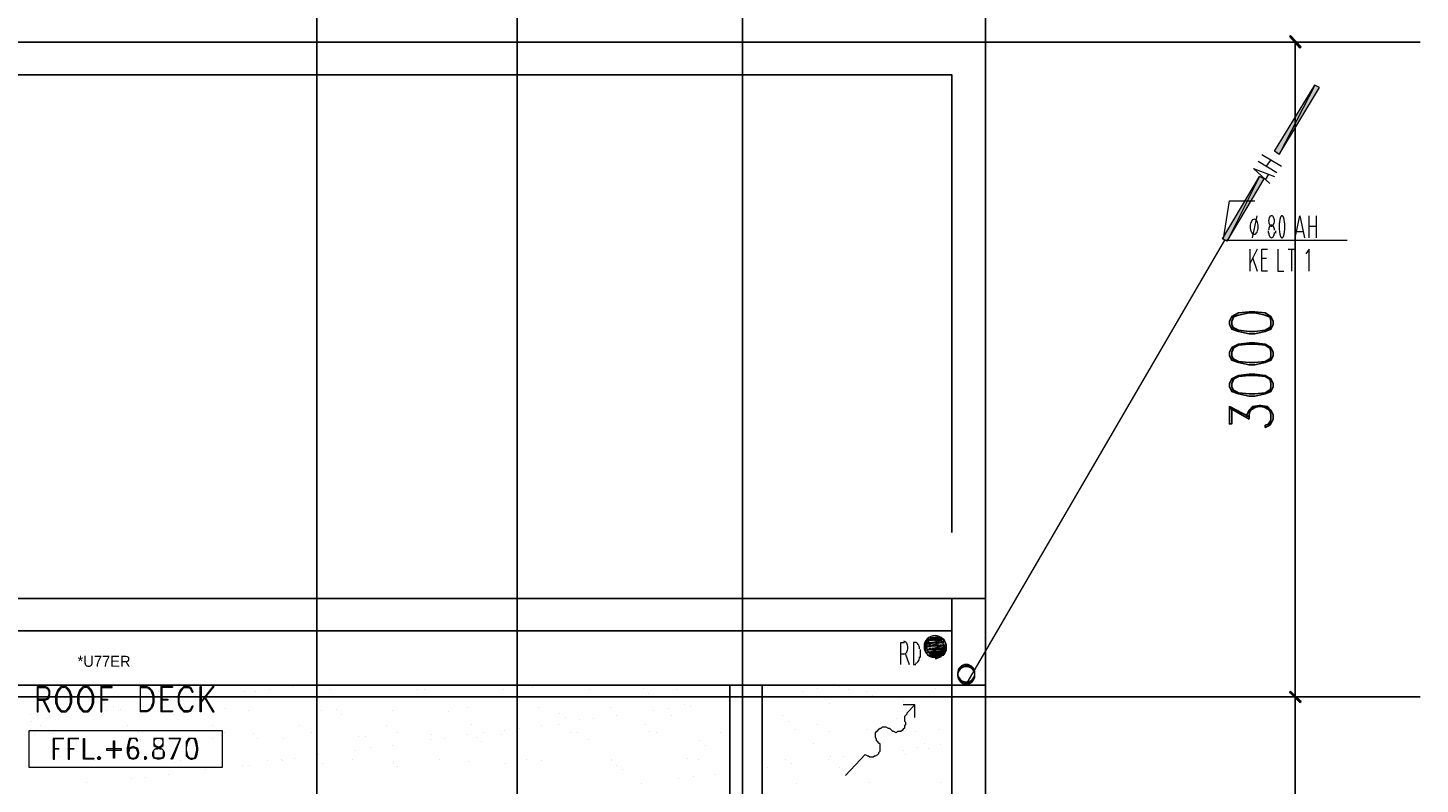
# Model space of a CAD drawing. Header units: millimetres. Extents: x 0 to 420, y 0 to 297.
# Tile 92 of 95: x 295 to 346, y 202 to 230. Entities that reach past the tile are written whole.
import ezdxf

# ---------------------------------------------------------------- set-up
doc = ezdxf.new("R2010")
doc.units = ezdxf.units.MM
for name, color, linetype in [('FILL_000000', 7, 'Continuous'), ('LINE_000000', 7, 'Continuous'), ('TEXT', 7, 'Continuous')]:
    doc.layers.add(name, color=color, linetype=linetype)
doc.layers.add('FILL_FFFFFF', color=7, linetype='Continuous', true_color=0xffffff)
doc.layers.add('LINE_FFFFFF', color=7, linetype='Continuous', true_color=0xffffff)

msp = doc.modelspace()

# ---------------------------------------------------------------- hatches: boundary and pattern name
at = {"layer": 'FILL_000000'}
h = msp.add_hatch(color=7, dxfattribs=at)
h.dxf.hatch_style = 1
h.paths.add_polyline_path([(341.842, 229.235), (341.418, 229.616), (341.461, 229.658), (341.842, 229.235)])
h = msp.add_hatch(color=7, dxfattribs=at)
h.dxf.hatch_style = 1
h.paths.add_polyline_path([(341.799, 229.193), (341.842, 229.235), (341.418, 229.616), (341.799, 229.193)])
h = msp.add_hatch(color=7, dxfattribs=at)
h.dxf.hatch_style = 1
h.paths.add_polyline_path([(342.35, 227.838), (341.037, 225.298), (340.868, 225.425), (342.35, 227.838)])
h = msp.add_hatch(color=7, dxfattribs=at)
h.dxf.hatch_style = 1
h.paths.add_polyline_path([(342.519, 227.753), (342.35, 227.838), (341.037, 225.298), (342.519, 227.753)])
h = msp.add_hatch(color=7, dxfattribs=at)
h.dxf.hatch_style = 1
h.paths.add_polyline_path([(340.318, 224.494), (339.132, 222.123), (338.963, 222.208), (340.318, 224.494)])
h = msp.add_hatch(color=7, dxfattribs=at)
h.dxf.hatch_style = 1
h.paths.add_polyline_path([(340.487, 224.409), (340.318, 224.494), (339.132, 222.123), (340.487, 224.409)])
h = msp.add_hatch(color=7, dxfattribs=at)
h.dxf.hatch_style = 1
h.paths.add_polyline_path([(341.842, 205.274), (341.418, 205.613), (341.461, 205.655), (341.842, 205.274)])
h = msp.add_hatch(color=7, dxfattribs=at)
h.dxf.hatch_style = 1
h.paths.add_polyline_path([(341.461, 205.655), (341.418, 205.613), (341.842, 205.274), (341.461, 205.655)])
h = msp.add_hatch(color=7, dxfattribs=at)
h.dxf.hatch_style = 1
h.paths.add_polyline_path([(341.799, 205.232), (341.842, 205.274), (341.418, 205.613), (341.799, 205.232)])
h = msp.add_hatch(color=7, dxfattribs=at)
h.dxf.hatch_style = 1
h.paths.add_polyline_path([(341.418, 205.613), (341.842, 205.274), (341.799, 205.232), (341.418, 205.613)])
at = {"layer": 'FILL_FFFFFF'}
h = msp.add_hatch(color=7, dxfattribs=at)
h.dxf.hatch_style = 1
h.paths.add_polyline_path([(328.803, 207.476), (328.083, 207.349), (328.761, 207.56), (328.803, 207.476)])
h = msp.add_hatch(color=7, dxfattribs=at)
h.dxf.hatch_style = 1
h.paths.add_polyline_path([(328.083, 207.349), (328.761, 207.56), (328.126, 207.476), (328.083, 207.349)])
h = msp.add_hatch(color=7, dxfattribs=at)
h.dxf.hatch_style = 1
h.paths.add_polyline_path([(328.845, 207.349), (328.083, 207.264), (328.803, 207.476), (328.845, 207.349)])
h = msp.add_hatch(color=7, dxfattribs=at)
h.dxf.hatch_style = 1
h.paths.add_polyline_path([(328.083, 207.264), (328.803, 207.476), (328.083, 207.349), (328.083, 207.264)])
h = msp.add_hatch(color=7, dxfattribs=at)
h.dxf.hatch_style = 1
h.paths.add_polyline_path([(328.761, 207.56), (328.126, 207.476), (328.676, 207.603), (328.761, 207.56)])
h = msp.add_hatch(color=7, dxfattribs=at)
h.dxf.hatch_style = 1
h.paths.add_polyline_path([(328.126, 207.476), (328.676, 207.603), (328.168, 207.56), (328.126, 207.476)])
h = msp.add_hatch(color=7, dxfattribs=at)
h.dxf.hatch_style = 1
h.paths.add_polyline_path([(328.676, 207.603), (328.168, 207.56), (328.549, 207.645), (328.676, 207.603)])
h = msp.add_hatch(color=7, dxfattribs=at)
h.dxf.hatch_style = 1
h.paths.add_polyline_path([(328.845, 207.264), (328.083, 207.137), (328.845, 207.349), (328.845, 207.264)])
h = msp.add_hatch(color=7, dxfattribs=at)
h.dxf.hatch_style = 1
h.paths.add_polyline_path([(328.083, 207.137), (328.845, 207.349), (328.083, 207.264), (328.083, 207.137)])
h = msp.add_hatch(color=7, dxfattribs=at)
h.dxf.hatch_style = 1
h.paths.add_polyline_path([(328.126, 207.052), (328.845, 207.264), (328.083, 207.137), (328.126, 207.052)])
h = msp.add_hatch(color=7, dxfattribs=at)
h.dxf.hatch_style = 1
h.paths.add_polyline_path([(328.845, 207.137), (328.126, 207.052), (328.845, 207.264), (328.845, 207.137)])
h = msp.add_hatch(color=7, dxfattribs=at)
h.dxf.hatch_style = 1
h.paths.add_polyline_path([(328.168, 206.968), (328.845, 207.137), (328.126, 207.052), (328.168, 206.968)])
h = msp.add_hatch(color=7, dxfattribs=at)
h.dxf.hatch_style = 1
h.paths.add_polyline_path([(328.803, 207.052), (328.168, 206.968), (328.845, 207.137), (328.803, 207.052)])
h = msp.add_hatch(color=7, dxfattribs=at)
h.dxf.hatch_style = 1
h.paths.add_polyline_path([(328.253, 206.925), (328.803, 207.052), (328.168, 206.968), (328.253, 206.925)])
h = msp.add_hatch(color=7, dxfattribs=at)
h.dxf.hatch_style = 1
h.paths.add_polyline_path([(328.761, 206.968), (328.253, 206.925), (328.803, 207.052), (328.761, 206.968)])
h = msp.add_hatch(color=7, dxfattribs=at)
h.dxf.hatch_style = 1
h.paths.add_polyline_path([(328.38, 206.883), (328.761, 206.968), (328.253, 206.925), (328.38, 206.883)])

# ---------------------------------------------------------------- linework, layer by layer
at = {"layer": 'LINE_000000', "lineweight": 25}
for p, q in [((330.285, 238.802), (330.285, 85.937)), ((305.816, 231.606), (305.816, 85.937)), ((313.14, 231.606), (313.14, 85.937)), ((321.395, 231.606), (321.395, 85.937)), ((346.202, 229.404), (253.196, 229.404)), ((338.286, 229.404), (342.223, 229.404)), ((341.63, 205.444), (341.63, 229.404)), ((339.217, 216.027), (339.937, 215.604)), ((340.741, 215.561), (340.614, 215.392)), ((346.202, 205.444), (253.196, 205.444)), ((296.545, 205.74), (296.545, 205.74)), ((296.841, 205.655), (296.841, 205.655)), ((299.297, 205.825), (299.297, 205.825)), ((300.016, 205.655), (300.016, 205.655)), ((301.583, 205.825), (301.583, 205.825)), ((302.175, 205.444), (302.175, 205.444)), ((303.149, 205.655), (303.149, 205.655)), ((303.572, 205.655), (303.572, 205.655)), ((304.08, 205.698), (304.08, 205.698)), ((304.546, 205.867), (304.546, 205.867)), ((304.927, 205.825), (304.927, 205.825)), ((306.324, 205.698), (306.324, 205.698)), ((309.499, 205.698), (309.499, 205.698)), ((309.753, 205.698), (309.753, 205.698)), ((312.632, 205.698), (312.632, 205.698)), ((313.69, 205.782), (313.69, 205.782)), ((315.807, 205.698), (315.807, 205.698)), ((317.754, 205.74), (317.754, 205.74)), ((317.966, 205.571), (317.966, 205.571)), ((318.982, 205.698), (318.982, 205.698)), ((322.114, 205.698), (322.114, 205.698)), ((322.241, 205.486), (322.241, 205.486)), ((323.596, 205.655), (323.596, 205.655)), ((324.146, 205.74), (324.146, 205.74)), ((324.951, 205.825), (324.951, 205.825)), ((325.289, 205.698), (325.289, 205.698)), ((325.924, 205.655), (325.924, 205.655)), ((326.136, 205.486), (326.136, 205.486)), ((328.464, 205.74), (328.464, 205.74)), ((338.032, 205.444), (342.223, 205.444)), ((338.032, 205.444), (342.223, 205.444)), ((341.63, 142.155), (341.63, 205.444)), ((298.111, 204.936), (298.111, 204.936)), ((298.365, 205.105), (298.365, 205.105)), ((298.535, 204.936), (298.535, 204.936)), ((298.619, 204.978), (298.619, 204.978)), ((299.466, 205.105), (299.466, 205.105)), ((300.821, 205.274), (300.821, 205.274)), ((301.371, 205.359), (301.371, 205.359)), ((302.472, 205.02), (302.472, 205.02)), ((303.318, 204.936), (303.318, 204.936)), ((305.985, 204.936), (305.985, 204.936)), ((306.536, 204.978), (306.536, 204.978)), ((308.568, 204.936), (308.568, 204.936)), ((311.319, 205.063), (311.319, 205.063)), ((313.944, 205.063), (313.944, 205.063)), ((316.569, 205.063), (316.569, 205.063)), ((318.135, 204.936), (318.135, 204.936)), ((318.685, 205.02), (318.685, 205.02)), ((319.278, 205.147), (319.278, 205.147)), ((319.49, 205.105), (319.49, 205.105)), ((320.887, 205.317), (320.887, 205.317)), ((324.57, 205.19), (324.57, 205.19)), ((327.279, 205.274), (327.279, 205.274)), ((295.317, 204.809), (295.317, 204.809)), ((295.36, 204.555), (295.36, 204.555)), ((295.91, 204.639), (295.91, 204.639)), ((296.714, 204.724), (296.714, 204.724)), ((297.984, 204.851), (297.984, 204.851)), ((300.567, 204.809), (300.567, 204.809)), ((306.705, 204.809), (306.705, 204.809)), ((310.642, 204.893), (310.642, 204.893)), ((311.489, 204.428), (311.489, 204.428)), ((314.664, 204.428), (314.664, 204.428)), ((314.706, 204.851), (314.706, 204.851)), ((314.918, 204.682), (314.918, 204.682)), ((315.426, 204.597), (315.426, 204.597)), ((315.934, 204.639), (315.934, 204.639)), ((316.78, 204.766), (316.78, 204.766)), ((317.839, 204.428), (317.839, 204.428)), ((318.812, 204.766), (318.812, 204.766)), ((322.876, 204.766), (322.876, 204.766)), ((323.088, 204.555), (323.088, 204.555)), ((324.146, 204.428), (324.146, 204.428)), ((327.025, 204.639), (327.025, 204.639)), ((327.279, 204.428), (327.279, 204.428)), ((295.317, 204.216), (295.317, 204.216)), ((295.487, 204.047), (295.487, 204.047)), ((295.698, 204.385), (295.698, 204.385)), ((296.122, 204.089), (296.122, 204.089)), ((298.873, 204.385), (298.873, 204.385)), ((299.297, 204.131), (299.297, 204.131)), ((299.339, 203.877), (299.339, 203.877)), ((299.424, 204.131), (299.424, 204.131)), ((302.006, 204.385), (302.006, 204.385)), ((302.006, 203.92), (302.006, 203.92)), ((302.429, 204.131), (302.429, 204.131)), ((303.488, 204.089), (303.488, 204.089)), ((303.657, 203.92), (303.657, 203.92)), ((304.588, 203.92), (304.588, 203.92)), ((305.181, 204.385), (305.181, 204.385)), ((305.604, 204.131), (305.604, 204.131)), ((307.34, 204.004), (307.34, 204.004)), ((307.594, 204.004), (307.594, 204.004)), ((308.356, 204.385), (308.356, 204.385)), ((308.779, 204.131), (308.779, 204.131)), ((309.965, 203.877), (309.965, 203.877)), ((310.007, 204.047), (310.007, 204.047)), ((310.473, 203.92), (310.473, 203.92)), ((311.319, 204.047), (311.319, 204.047)), ((311.658, 203.962), (311.658, 203.962)), ((311.912, 204.131), (311.912, 204.131)), ((312.589, 204.047), (312.589, 204.047)), ((312.674, 204.216), (312.674, 204.216)), ((313.224, 204.301), (313.224, 204.301)), ((314.029, 204.385), (314.029, 204.385)), ((315.087, 204.131), (315.087, 204.131)), ((315.341, 204.131), (315.341, 204.131)), ((315.764, 203.877), (315.764, 203.877)), ((318.008, 204.174), (318.008, 204.174)), ((318.262, 204.131), (318.262, 204.131)), ((320.59, 204.131), (320.59, 204.131)), ((323.342, 204.258), (323.342, 204.258)), ((324.57, 204.174), (324.57, 204.174)), ((325.967, 204.258), (325.967, 204.258)), ((327.745, 204.174), (327.745, 204.174)), ((328.591, 204.258), (328.591, 204.258)), ((296.587, 203.793), (296.587, 203.793)), ((307.213, 203.496), (307.213, 203.496)), ((307.763, 203.581), (307.763, 203.581)), ((308.568, 203.666), (308.568, 203.666)), ((311.827, 203.793), (311.827, 203.793)), ((319.828, 203.835), (319.828, 203.835)), ((320.04, 203.666), (320.04, 203.666)), ((323.977, 203.75), (323.977, 203.75)), ((327.279, 203.496), (327.279, 203.496)), ((327.787, 203.581), (327.787, 203.581)), ((328.041, 203.75), (328.041, 203.75)), ((328.21, 203.539), (328.21, 203.539)), ((328.634, 203.708), (328.634, 203.708)), ((295.402, 202.861), (295.402, 202.861)), ((296.376, 203.242), (296.376, 203.242)), ((297.688, 203.115), (297.688, 203.115)), ((298.027, 202.861), (298.027, 202.861)), ((300.44, 203.2), (300.44, 203.2)), ((300.609, 203.031), (300.609, 203.031)), ((300.651, 202.861), (300.651, 202.861)), ((300.821, 203.115), (300.821, 203.115)), ((302.302, 202.861), (302.302, 202.861)), ((303.107, 202.946), (303.107, 202.946)), ((303.361, 202.946), (303.361, 202.946)), ((303.996, 203.115), (303.996, 203.115)), ((304.504, 203.158), (304.504, 203.158)), ((304.546, 203.115), (304.546, 203.115)), ((305.012, 203.2), (305.012, 203.2)), ((305.858, 203.327), (305.858, 203.327)), ((306.028, 202.988), (306.028, 202.988)), ((307.128, 203.158), (307.128, 203.158)), ((308.61, 203.073), (308.61, 203.073)), ((308.61, 202.988), (308.61, 202.988)), ((308.779, 202.904), (308.779, 202.904)), ((310.303, 203.158), (310.303, 203.158)), ((311.362, 203.073), (311.362, 203.073)), ((312.716, 202.988), (312.716, 202.988)), ((313.478, 203.158), (313.478, 203.158)), ((314.029, 203.115), (314.029, 203.115)), ((316.611, 203.158), (316.611, 203.158)), ((316.611, 203.115), (316.611, 203.115)), ((316.78, 202.946), (316.78, 202.946)), ((319.363, 203.2), (319.363, 203.2)), ((319.786, 203.158), (319.786, 203.158)), ((320.929, 202.861), (320.929, 202.861)), ((322.326, 202.861), (322.326, 202.861)), ((322.961, 203.158), (322.961, 203.158)), ((323.173, 202.988), (323.173, 202.988)), ((324.527, 203.158), (324.527, 203.158)), ((324.612, 203.242), (324.612, 203.242)), ((324.951, 202.861), (324.951, 202.861)), ((325.078, 203.242), (325.078, 203.242)), ((325.882, 203.327), (325.882, 203.327)), ((325.882, 203.327), (325.882, 203.327)), ((326.094, 203.158), (326.094, 203.158)), ((327.364, 203.327), (327.364, 203.327)), ((299.043, 202.438), (299.043, 202.438)), ((299.551, 202.48), (299.551, 202.48)), ((300.397, 202.607), (300.397, 202.607)), ((301.752, 202.777), (301.752, 202.777)), ((316.992, 202.777), (316.992, 202.777)), ((319.066, 202.438), (319.066, 202.438)), ((319.617, 202.523), (319.617, 202.523)), ((320.421, 202.607), (320.421, 202.607)), ((325.162, 202.65), (325.162, 202.65)), ((297.392, 202.311), (297.392, 202.311)), ((317.712, 202.269), (317.712, 202.269)), ((323.384, 202.269), (323.384, 202.269)), ((326.051, 202.311), (326.051, 202.311)), ((328.634, 202.311), (328.634, 202.311))]:
    msp.add_line(p, q, dxfattribs=at)
at = {"layer": 'LINE_000000', "lineweight": 13}
for p, q in [((340.402, 225.298), (341.122, 224.875)), ((340.953, 224.621), (340.275, 225.044)), ((340.572, 224.875), (340.741, 225.086)), ((340.656, 224.578), (340.529, 224.367)), ((340.064, 222.25), (340.233, 223.054)), ((342.138, 222.25), (342.138, 223.054)), ((342.392, 223.054), (342.392, 222.25)), ((340.656, 222.419), (340.656, 222.504)), ((340.91, 222.504), (340.91, 222.419)), ((341.926, 222.462), (341.672, 222.462)), ((342.138, 222.673), (342.392, 222.673)), ((339.979, 221.022), (339.979, 221.827)), ((340.233, 221.827), (339.979, 221.319)), ((341.376, 221.827), (341.63, 221.827)), ((341.503, 221.022), (341.503, 221.827)), ((340.064, 221.53), (340.233, 221.022)), ((340.572, 221.488), (340.402, 221.488)), ((327.321, 207.01), (327.194, 207.01)), ((327.364, 207.01), (327.491, 206.629)), ((327.914, 206.883), (327.914, 207.179)), ((327.66, 206.629), (327.745, 206.629)), ((299.339, 205.825), (299.339, 204.893)), ((299.339, 205.782), (299.339, 204.936)), ((300.101, 205.825), (300.101, 204.893)), ((300.143, 205.782), (300.143, 204.936)), ((296.545, 203.92), (296.545, 203.92)), ((297.095, 203.92), (297.095, 203.92)), ((299.847, 203.242), (299.932, 203.2)), ((300.101, 203.2), (300.186, 203.242)), ((325.882, 203.327), (325.162, 202.565))]:
    msp.add_line(p, q, dxfattribs=at)
at = {"layer": 'LINE_000000', "lineweight": 9}
for p, q in [((329.565, 205.867), (339.048, 222.165)), ((339.048, 222.165), (343.535, 222.165))]:
    msp.add_line(p, q, dxfattribs=at)
at = {"layer": 'LINE_000000', "lineweight": 5}
for p, q in [((328.253, 207.518), (328.295, 207.518)), ((328.337, 207.56), (328.591, 207.56)), ((328.337, 207.518), (328.38, 207.518)), ((328.634, 207.518), (328.676, 207.518)), ((328.126, 207.306), (328.803, 207.306)), ((328.126, 207.222), (328.168, 207.222)), ((328.126, 207.179), (328.803, 207.179)), ((328.168, 207.433), (328.761, 207.433)), ((328.168, 207.349), (328.168, 207.349)), ((328.168, 207.095), (328.168, 207.095)), ((328.21, 207.349), (328.295, 207.349)), ((328.21, 207.222), (328.295, 207.222)), ((328.21, 207.095), (328.295, 207.095)), ((328.21, 207.052), (328.718, 207.052)), ((328.337, 207.349), (328.38, 207.349)), ((328.337, 207.222), (328.38, 207.222)), ((328.337, 207.095), (328.38, 207.095)), ((328.337, 206.968), (328.38, 206.968)), ((328.634, 207.349), (328.676, 207.349)), ((328.634, 207.222), (328.676, 207.222)), ((328.634, 207.095), (328.676, 207.095)), ((328.634, 206.968), (328.634, 206.968)), ((328.718, 207.349), (328.761, 207.349)), ((328.718, 207.222), (328.803, 207.222)), ((328.718, 207.095), (328.761, 207.095))]:
    msp.add_line(p, q, dxfattribs=at)
at = {"layer": 'LINE_000000', "lineweight": 25}
for points in [[(330.285, 209.042), (330.285, 229.404), (274.32, 229.404), (274.32, 209.042)], [(275.548, 211.455), (275.548, 228.219), (329.057, 228.219), (329.057, 211.455)], [(340.741, 219.329), (340.529, 219.414), (340.148, 219.498), (339.937, 219.498), (339.556, 219.414), (339.302, 219.329)], [(339.386, 219.371), (339.302, 219.202), (339.302, 219.075), (339.386, 218.906)], [(340.699, 218.906), (340.741, 219.075), (340.741, 219.202), (340.699, 219.371)], [(339.302, 218.99), (339.556, 218.863), (339.937, 218.821), (340.148, 218.821), (340.529, 218.863), (340.741, 218.99)], [(340.741, 218.186), (340.529, 218.313), (340.148, 218.355), (339.937, 218.355), (339.556, 218.313), (339.302, 218.186)], [(339.386, 218.228), (339.302, 218.059), (339.302, 217.932), (339.386, 217.763)], [(340.699, 217.763), (340.741, 217.932), (340.741, 218.059), (340.699, 218.228)], [(339.302, 217.847), (339.556, 217.72), (339.937, 217.678), (340.148, 217.678), (340.529, 217.72), (340.741, 217.847)], [(340.741, 217.043), (340.529, 217.17), (340.148, 217.212), (339.937, 217.212), (339.556, 217.17), (339.302, 217.043)], [(339.386, 217.085), (339.302, 216.916), (339.302, 216.789), (339.386, 216.62)], [(339.302, 216.704), (339.556, 216.577), (339.937, 216.535), (340.148, 216.535), (340.529, 216.577), (340.741, 216.704)], [(340.699, 216.62), (340.741, 216.789), (340.741, 216.916), (340.699, 217.085)], [(339.852, 215.688), (339.852, 215.773), (339.937, 215.942), (340.064, 216.069), (340.318, 216.112), (340.36, 216.112), (340.614, 216.069), (340.741, 215.942), (340.826, 215.773), (340.826, 215.604), (340.741, 215.434), (340.699, 215.392), (340.529, 215.307), (340.529, 215.392)], [(339.302, 216.027), (339.302, 215.434), (339.217, 215.434), (339.217, 216.069), (339.937, 215.688)], [(339.937, 215.604), (339.937, 215.773), (339.979, 215.942), (340.233, 216.069)], [(339.937, 215.858), (340.064, 216.027), (340.318, 216.069), (340.36, 216.069), (340.614, 216.027), (340.741, 215.858)], [(340.445, 216.069), (340.699, 215.942), (340.741, 215.773), (340.741, 215.604), (340.699, 215.434), (340.529, 215.392)]]:
    msp.add_lwpolyline(points, dxfattribs=at)
at = {"layer": 'LINE_000000', "lineweight": 0}
for points in [[(341.842, 229.235), (341.418, 229.616), (341.461, 229.658), (341.842, 229.235)], [(341.799, 229.193), (341.842, 229.235), (341.418, 229.616), (341.799, 229.193)], [(342.35, 227.838), (341.037, 225.298), (340.868, 225.425), (342.35, 227.838)], [(342.519, 227.753), (342.35, 227.838), (341.037, 225.298), (342.519, 227.753)], [(340.318, 224.494), (339.132, 222.123), (338.963, 222.208), (340.318, 224.494)], [(340.487, 224.409), (340.318, 224.494), (339.132, 222.123), (340.487, 224.409)], [(341.842, 205.274), (341.418, 205.613), (341.461, 205.655), (341.842, 205.274)], [(341.461, 205.655), (341.418, 205.613), (341.842, 205.274), (341.461, 205.655)], [(341.799, 205.232), (341.842, 205.274), (341.418, 205.613), (341.799, 205.232)], [(341.418, 205.613), (341.842, 205.274), (341.799, 205.232), (341.418, 205.613)]]:
    msp.add_lwpolyline(points, close=True, dxfattribs=at)
at = {"layer": 'LINE_000000', "lineweight": 13}
for points in [[(340.699, 224.24), (340.106, 224.79), (340.868, 224.494)], [(341.09, 223.003), (341.067, 222.919), (341.051, 222.832), (341.041, 222.743), (341.037, 222.652), (341.041, 222.562), (341.051, 222.472), (341.067, 222.385), (341.09, 222.301)], [(341.194, 223.011), (341.189, 223.021), (341.184, 223.03), (341.178, 223.037), (341.172, 223.043), (341.165, 223.048), (341.158, 223.051), (341.151, 223.054), (341.143, 223.054), (341.136, 223.054), (341.128, 223.051), (341.121, 223.048), (341.115, 223.043), (341.108, 223.037), (341.102, 223.03), (341.097, 223.021), (341.092, 223.011)], [(341.196, 222.301), (341.219, 222.385), (341.236, 222.472), (341.246, 222.562), (341.249, 222.652), (341.246, 222.743), (341.236, 222.832), (341.219, 222.919), (341.196, 223.003)], [(341.63, 222.25), (341.799, 223.054), (341.969, 222.25)], [(340.868, 222.525), (340.866, 222.564), (340.86, 222.599), (340.85, 222.632), (340.837, 222.66), (340.821, 222.683), (340.803, 222.701), (340.784, 222.712), (340.762, 222.716), (340.741, 222.712), (340.721, 222.701), (340.703, 222.683), (340.687, 222.66), (340.674, 222.632), (340.665, 222.599), (340.658, 222.564), (340.656, 222.525)], [(340.656, 222.44), (340.658, 222.402), (340.665, 222.366), (340.674, 222.334), (340.687, 222.306), (340.703, 222.283), (340.721, 222.265), (340.741, 222.254), (340.762, 222.25), (340.784, 222.254), (340.803, 222.265), (340.821, 222.283), (340.837, 222.306), (340.85, 222.334), (340.86, 222.366), (340.866, 222.402), (340.868, 222.44)], [(341.092, 222.293), (341.097, 222.283), (341.102, 222.275), (341.108, 222.267), (341.115, 222.261), (341.121, 222.256), (341.128, 222.253), (341.136, 222.251), (341.143, 222.25), (341.151, 222.251), (341.158, 222.253), (341.165, 222.256), (341.172, 222.261), (341.178, 222.267), (341.184, 222.275), (341.189, 222.283), (341.194, 222.293)], [(340.614, 221.022), (340.402, 221.022), (340.402, 221.827), (340.614, 221.827)], [(340.995, 221.827), (340.995, 221.022), (341.207, 221.022)], [(342.138, 221.022), (342.138, 221.827), (342.011, 221.657)], [(327.3, 207.01), (327.33, 207.015), (327.358, 207.028), (327.383, 207.05), (327.405, 207.078), (327.423, 207.113), (327.437, 207.152), (327.445, 207.196), (327.448, 207.243), (327.445, 207.29), (327.437, 207.333), (327.423, 207.373), (327.405, 207.407), (327.383, 207.436), (327.358, 207.457), (327.33, 207.471), (327.3, 207.476)], [(327.194, 206.629), (327.194, 207.433), (327.321, 207.433)], [(327.745, 207.433), (327.66, 207.433), (327.66, 206.629)], [(327.872, 207.2), (327.869, 207.247), (327.86, 207.291), (327.846, 207.331), (327.828, 207.365), (327.806, 207.394), (327.781, 207.415), (327.753, 207.429), (327.723, 207.433)], [(327.723, 206.671), (327.753, 206.676), (327.781, 206.69), (327.806, 206.711), (327.828, 206.74), (327.846, 206.774), (327.86, 206.814), (327.869, 206.857), (327.872, 206.904)], [(295.614, 205.317), (295.868, 205.317), (295.952, 205.359), (295.995, 205.401), (296.037, 205.528), (296.037, 205.655), (295.995, 205.74), (295.952, 205.782), (295.868, 205.825), (295.571, 205.825), (295.571, 204.893), (295.614, 204.893), (295.614, 205.782), (295.868, 205.782), (295.952, 205.74), (295.995, 205.655), (295.995, 205.528), (295.952, 205.401), (295.868, 205.359), (295.614, 205.359)], [(299.339, 205.825), (299.593, 205.825), (299.678, 205.782), (299.762, 205.698), (299.805, 205.613), (299.847, 205.486), (299.847, 205.232), (299.805, 205.105), (299.762, 205.02), (299.678, 204.936), (299.593, 204.893), (299.339, 204.893)], [(299.339, 205.782), (299.593, 205.782), (299.678, 205.74), (299.72, 205.698), (299.762, 205.613), (299.805, 205.486), (299.805, 205.232), (299.762, 205.105), (299.72, 205.02), (299.678, 204.978), (299.593, 204.936), (299.339, 204.936)], [(300.101, 205.825), (300.524, 205.825), (300.524, 205.782), (300.143, 205.782)], [(301.583, 205.232), (302.048, 205.825), (302.006, 205.825), (301.583, 205.274)], [(295.783, 205.317), (295.995, 204.893), (296.037, 204.893), (295.825, 205.317)], [(297.942, 205.359), (298.154, 205.359), (298.154, 205.317), (297.942, 205.317)], [(300.143, 204.936), (300.524, 204.936), (300.524, 204.893), (300.101, 204.893)], [(300.143, 205.359), (300.355, 205.359), (300.355, 205.317), (300.143, 205.317)], [(301.71, 205.401), (302.006, 204.893), (302.048, 204.893), (301.752, 205.401)], [(327.702, 205.147), (327.406, 204.851), (327.406, 204.809), (327.364, 204.766), (327.321, 204.724), (327.321, 204.682), (327.321, 204.597), (327.321, 204.555), (327.364, 204.512), (327.364, 204.428), (327.321, 204.385), (327.321, 204.301), (327.279, 204.258), (327.237, 204.216), (327.194, 204.174), (327.152, 204.174), (327.067, 204.174), (327.025, 204.131), (326.94, 204.174), (326.898, 204.174), (326.856, 204.216), (326.813, 204.258)], [(327.702, 204.682), (327.702, 205.147), (327.279, 205.147)], [(299.212, 203.92), (299.212, 203.835), (299.254, 203.835), (299.212, 203.92), (299.127, 203.92), (299.085, 203.92), (298.958, 203.92), (298.916, 203.793), (298.873, 203.581), (298.873, 203.412), (298.916, 203.242), (298.958, 203.2), (299.085, 203.158), (299.212, 203.2), (299.254, 203.242), (299.297, 203.369), (299.297, 203.412), (299.254, 203.539), (299.212, 203.581), (299.085, 203.623), (298.958, 203.581), (298.916, 203.539)], [(299, 203.92), (298.958, 203.793), (298.916, 203.581), (298.916, 203.412), (298.958, 203.242), (299.043, 203.2)], [(299.212, 203.877), (299.127, 203.92), (299.085, 203.92), (298.958, 203.877)], [(299.889, 203.92), (299.847, 203.835), (299.847, 203.75), (299.889, 203.666), (299.974, 203.623), (300.059, 203.581), (300.143, 203.539), (300.186, 203.496), (300.228, 203.412), (300.228, 203.285), (300.186, 203.2), (300.059, 203.158), (299.974, 203.158), (299.847, 203.2), (299.805, 203.285), (299.805, 203.412), (299.847, 203.496), (299.889, 203.539), (299.974, 203.581), (300.059, 203.623), (300.143, 203.666), (300.186, 203.75), (300.186, 203.835), (300.143, 203.92)], [(300.186, 203.877), (300.059, 203.92), (299.974, 203.92), (299.847, 203.877)], [(301.159, 203.92), (301.075, 203.793), (301.032, 203.581), (301.032, 203.496), (301.075, 203.285), (301.159, 203.2)], [(301.371, 203.877), (301.244, 203.92), (301.202, 203.92), (301.117, 203.877)], [(301.329, 203.2), (301.371, 203.285), (301.413, 203.496), (301.413, 203.581), (301.371, 203.793), (301.329, 203.92)], [(325.882, 203.327), (325.967, 203.285), (326.009, 203.285), (326.051, 203.242), (326.094, 203.242), (326.178, 203.242), (326.221, 203.285), (326.263, 203.285), (326.348, 203.327), (326.39, 203.369), (326.39, 203.412), (326.432, 203.454), (326.432, 203.539), (326.432, 203.581), (326.432, 203.623), (326.432, 203.708), (326.39, 203.75), (326.348, 203.793), (326.305, 203.835), (326.305, 203.877), (326.263, 203.962), (326.263, 204.004), (326.263, 204.047), (326.263, 204.131), (326.305, 204.174), (326.348, 204.216), (326.39, 204.258), (326.432, 204.301), (326.475, 204.301), (326.517, 204.343), (326.602, 204.343), (326.644, 204.343), (326.729, 204.301), (326.771, 204.301), (326.813, 204.258)], [(299.254, 203.454), (299.212, 203.539), (299.085, 203.581), (298.958, 203.539), (298.916, 203.454)], [(299.043, 203.581), (298.958, 203.539), (298.916, 203.412)], [(299.127, 203.2), (299.212, 203.242), (299.254, 203.369), (299.254, 203.412), (299.212, 203.539), (299.127, 203.581)], [(298.916, 203.327), (298.958, 203.2), (299.085, 203.2), (299.212, 203.2), (299.254, 203.327)], [(301.117, 203.2), (301.202, 203.2), (301.244, 203.2), (301.371, 203.2)]]:
    msp.add_lwpolyline(points, dxfattribs=at)
at = {"layer": 'LINE_000000', "lineweight": 9}
msp.add_lwpolyline([(339.005, 222.208), (339.217, 223.605), (340.148, 223.605)], dxfattribs=at)
at = {"layer": 'LINE_000000', "lineweight": 13}
for points in [[(340.275, 222.652), (340.272, 222.708), (340.264, 222.759), (340.25, 222.806), (340.232, 222.847), (340.21, 222.88), (340.185, 222.906), (340.157, 222.922), (340.127, 222.927), (340.097, 222.922), (340.07, 222.906), (340.044, 222.88), (340.022, 222.847), (340.004, 222.806), (339.991, 222.759), (339.982, 222.708), (339.979, 222.652), (339.982, 222.597), (339.991, 222.545), (340.004, 222.498), (340.022, 222.458), (340.044, 222.424), (340.07, 222.399), (340.097, 222.383), (340.127, 222.377), (340.157, 222.383), (340.185, 222.399), (340.21, 222.424), (340.232, 222.458), (340.25, 222.498), (340.264, 222.545), (340.272, 222.597), (340.275, 222.652)], [(340.868, 222.864), (340.866, 222.902), (340.86, 222.938), (340.85, 222.97), (340.837, 222.999), (340.821, 223.022), (340.803, 223.039), (340.784, 223.05), (340.762, 223.054), (340.741, 223.05), (340.721, 223.039), (340.703, 223.022), (340.687, 222.999), (340.674, 222.97), (340.665, 222.938), (340.658, 222.902), (340.656, 222.864), (340.658, 222.825), (340.665, 222.79), (340.674, 222.757), (340.687, 222.729), (340.703, 222.706), (340.721, 222.688), (340.741, 222.677), (340.762, 222.673), (340.784, 222.677), (340.803, 222.688), (340.821, 222.706), (340.837, 222.729), (340.85, 222.757), (340.86, 222.79), (340.866, 222.825), (340.868, 222.864)], [(329.904, 206.312), (329.897, 206.375), (329.879, 206.435), (329.849, 206.489), (329.811, 206.536), (329.764, 206.575), (329.71, 206.604), (329.65, 206.623), (329.586, 206.629), (329.522, 206.623), (329.463, 206.604), (329.409, 206.575), (329.362, 206.536), (329.323, 206.489), (329.294, 206.435), (329.275, 206.375), (329.269, 206.312), (329.275, 206.248), (329.294, 206.188), (329.323, 206.134), (329.362, 206.087), (329.409, 206.048), (329.463, 206.019), (329.522, 206), (329.586, 205.994), (329.65, 206), (329.71, 206.019), (329.764, 206.048), (329.811, 206.087), (329.849, 206.134), (329.879, 206.188), (329.897, 206.248), (329.904, 206.312)], [(329.904, 206.269), (329.897, 206.333), (329.879, 206.393), (329.849, 206.447), (329.811, 206.494), (329.764, 206.532), (329.71, 206.562), (329.65, 206.58), (329.586, 206.587), (329.522, 206.58), (329.463, 206.562), (329.409, 206.532), (329.362, 206.494), (329.323, 206.447), (329.294, 206.393), (329.275, 206.333), (329.269, 206.269), (329.275, 206.205), (329.294, 206.146), (329.323, 206.092), (329.362, 206.045), (329.409, 206.006), (329.463, 205.977), (329.522, 205.958), (329.586, 205.952), (329.65, 205.958), (329.71, 205.977), (329.764, 206.006), (329.811, 206.045), (329.849, 206.092), (329.879, 206.146), (329.897, 206.205), (329.904, 206.269)], [(329.904, 206.227), (329.897, 206.291), (329.879, 206.35), (329.849, 206.404), (329.811, 206.451), (329.764, 206.49), (329.71, 206.519), (329.65, 206.538), (329.586, 206.544), (329.522, 206.538), (329.463, 206.519), (329.409, 206.49), (329.362, 206.451), (329.323, 206.404), (329.294, 206.35), (329.275, 206.291), (329.269, 206.227), (329.275, 206.163), (329.294, 206.103), (329.323, 206.049), (329.362, 206.002), (329.409, 205.964), (329.463, 205.934), (329.522, 205.916), (329.586, 205.909), (329.65, 205.916), (329.71, 205.934), (329.764, 205.964), (329.811, 206.002), (329.849, 206.049), (329.879, 206.103), (329.897, 206.163), (329.904, 206.227)], [(296.46, 205.825), (296.418, 205.782), (296.333, 205.698), (296.291, 205.613), (296.249, 205.486), (296.249, 205.232), (296.291, 205.105), (296.333, 205.02), (296.418, 204.936), (296.46, 204.893), (296.63, 204.893), (296.672, 204.936), (296.757, 205.02), (296.799, 205.105), (296.841, 205.232), (296.841, 205.486), (296.799, 205.613), (296.757, 205.698), (296.672, 205.782), (296.63, 205.825), (296.46, 205.825)], [(296.503, 205.782), (296.418, 205.74), (296.333, 205.613), (296.291, 205.486), (296.291, 205.232), (296.333, 205.105), (296.418, 204.978), (296.503, 204.936), (296.587, 204.936), (296.672, 204.978), (296.757, 205.105), (296.799, 205.232), (296.799, 205.486), (296.757, 205.613), (296.672, 205.74), (296.587, 205.782), (296.503, 205.782)], [(297.265, 205.825), (297.222, 205.782), (297.138, 205.698), (297.095, 205.613), (297.053, 205.486), (297.053, 205.232), (297.095, 205.105), (297.138, 205.02), (297.222, 204.936), (297.265, 204.893), (297.434, 204.893), (297.476, 204.936), (297.561, 205.02), (297.603, 205.105), (297.646, 205.232), (297.646, 205.486), (297.603, 205.613), (297.561, 205.698), (297.476, 205.782), (297.434, 205.825), (297.265, 205.825)], [(297.307, 205.782), (297.222, 205.74), (297.138, 205.613), (297.095, 205.486), (297.095, 205.232), (297.138, 205.105), (297.222, 204.978), (297.307, 204.936), (297.392, 204.936), (297.476, 204.978), (297.561, 205.105), (297.603, 205.232), (297.603, 205.486), (297.561, 205.613), (297.476, 205.74), (297.392, 205.782), (297.307, 205.782)], [(298.323, 205.825), (297.9, 205.825), (297.9, 204.893), (297.942, 204.893), (297.942, 205.782), (298.323, 205.782), (298.323, 205.825)], [(301.286, 205.105), (301.244, 205.105), (301.202, 205.02), (301.202, 204.978), (301.117, 204.936), (300.948, 204.936), (300.905, 204.978), (300.821, 205.105), (300.778, 205.232), (300.778, 205.486), (300.821, 205.613), (300.905, 205.74), (300.948, 205.782), (301.117, 205.782), (301.202, 205.74), (301.202, 205.698), (301.244, 205.613), (301.286, 205.613), (301.244, 205.698), (301.202, 205.782), (301.117, 205.825), (300.948, 205.825), (300.905, 205.782), (300.821, 205.698), (300.778, 205.613), (300.736, 205.486), (300.736, 205.232), (300.778, 205.105), (300.821, 205.02), (300.905, 204.936), (300.948, 204.893), (301.117, 204.893), (301.202, 204.936), (301.244, 205.02), (301.286, 205.105)], [(301.583, 204.893), (301.54, 204.893), (301.54, 205.825), (301.583, 205.825), (301.583, 204.893)], [(302.345, 204.216), (302.345, 202.861), (295.275, 202.861), (295.275, 204.216), (302.345, 204.216)], [(296.206, 203.92), (296.545, 203.92), (296.164, 203.92), (296.164, 203.158), (296.206, 203.158), (296.206, 203.92)], [(296.757, 203.92), (297.095, 203.92), (296.714, 203.92), (296.714, 203.158), (296.757, 203.158), (296.757, 203.92)], [(297.265, 203.158), (297.265, 203.92), (297.307, 203.92), (297.307, 203.2), (297.646, 203.2), (297.646, 203.158), (297.265, 203.158)], [(299.974, 203.92), (299.847, 203.92), (299.847, 203.835), (299.847, 203.75), (299.847, 203.666), (299.889, 203.623), (299.974, 203.581), (300.059, 203.539), (300.143, 203.539), (300.186, 203.496), (300.186, 203.412), (300.186, 203.285), (300.186, 203.2), (300.059, 203.2), (299.974, 203.2), (299.847, 203.2), (299.847, 203.285), (299.847, 203.412), (299.847, 203.496), (299.889, 203.539), (299.974, 203.539), (300.059, 203.581), (300.143, 203.623), (300.186, 203.666), (300.186, 203.75), (300.186, 203.835), (300.186, 203.92), (300.059, 203.92), (299.974, 203.92)], [(300.524, 203.158), (300.482, 203.158), (300.821, 203.92), (300.397, 203.92), (300.821, 203.92), (300.524, 203.158)], [(301.202, 203.92), (301.117, 203.92), (301.032, 203.793), (301.032, 203.581), (301.032, 203.496), (301.032, 203.285), (301.117, 203.2), (301.202, 203.158), (301.244, 203.158), (301.371, 203.2), (301.413, 203.285), (301.456, 203.496), (301.456, 203.581), (301.413, 203.793), (301.371, 203.92), (301.244, 203.92), (301.202, 203.92)], [(296.206, 203.539), (296.376, 203.539), (296.206, 203.539)], [(296.757, 203.539), (296.926, 203.539), (296.757, 203.539)], [(298.662, 203.496), (298.662, 203.539), (298.111, 203.539), (298.111, 203.496), (298.662, 203.496)], [(298.408, 203.2), (298.365, 203.2), (298.365, 203.835), (298.408, 203.835), (298.408, 203.2)], [(297.815, 203.242), (297.773, 203.2), (297.815, 203.158), (297.857, 203.158), (297.9, 203.2), (297.857, 203.242), (297.815, 203.242)], [(297.815, 203.2), (297.857, 203.2), (297.815, 203.2)], [(299.508, 203.242), (299.508, 203.2), (299.508, 203.158), (299.551, 203.158), (299.593, 203.2), (299.551, 203.242), (299.508, 203.242)], [(299.508, 203.2), (299.551, 203.2), (299.508, 203.2)]]:
    msp.add_lwpolyline(points, close=True, dxfattribs=at)
at = {"layer": 'LINE_000000', "lineweight": 25}
for points in [[(339.217, 219.075), (339.302, 218.906), (339.556, 218.821), (339.937, 218.736), (340.148, 218.736), (340.529, 218.821), (340.741, 218.906), (340.826, 219.075), (340.826, 219.202), (340.741, 219.371), (340.529, 219.498), (340.148, 219.541), (339.937, 219.541), (339.556, 219.498), (339.302, 219.371), (339.217, 219.202), (339.217, 219.075)], [(339.217, 217.932), (339.302, 217.763), (339.556, 217.678), (339.937, 217.593), (340.148, 217.593), (340.529, 217.678), (340.741, 217.763), (340.826, 217.932), (340.826, 218.059), (340.741, 218.228), (340.529, 218.355), (340.148, 218.398), (339.937, 218.398), (339.556, 218.355), (339.302, 218.228), (339.217, 218.059), (339.217, 217.932)], [(339.217, 216.789), (339.302, 216.62), (339.556, 216.535), (339.937, 216.45), (340.148, 216.45), (340.529, 216.535), (340.741, 216.62), (340.826, 216.789), (340.826, 216.916), (340.741, 217.085), (340.529, 217.212), (340.148, 217.255), (339.937, 217.255), (339.556, 217.212), (339.302, 217.085), (339.217, 216.916), (339.217, 216.789)], [(329.057, 209.042), (329.057, 207.857), (276.733, 207.857), (276.733, 134.366), (320.929, 134.366), (320.929, 205.867), (322.114, 205.867), (322.114, 133.138), (275.548, 133.138), (275.548, 209.042), (329.057, 209.042)], [(330.285, 209.042), (330.285, 205.867), (329.057, 205.867), (329.057, 209.042), (330.285, 209.042)], [(276.733, 205.867), (329.057, 205.867), (329.057, 207.857), (276.733, 207.857), (276.733, 205.867)], [(329.057, 205.867), (330.285, 205.867), (330.285, 167.09), (322.114, 167.09), (322.114, 168.317), (329.057, 168.317), (329.057, 205.867)]]:
    msp.add_lwpolyline(points, close=True, dxfattribs=at)
at = {"layer": 'LINE_000000', "lineweight": 5}
for points in [[(328.041, 207.285), (328.049, 207.204), (328.073, 207.129), (328.11, 207.06), (328.159, 207.001), (328.218, 206.952), (328.287, 206.915), (328.362, 206.891), (328.443, 206.883), (328.524, 206.891), (328.6, 206.915), (328.668, 206.952), (328.728, 207.001), (328.777, 207.06), (328.814, 207.129), (328.837, 207.204), (328.845, 207.285), (328.837, 207.366), (328.814, 207.442), (328.777, 207.51), (328.728, 207.57), (328.668, 207.619), (328.6, 207.656), (328.524, 207.679), (328.443, 207.687), (328.362, 207.679), (328.287, 207.656), (328.218, 207.619), (328.159, 207.57), (328.11, 207.51), (328.073, 207.442), (328.049, 207.366), (328.041, 207.285)], [(328.126, 207.285), (328.132, 207.221), (328.151, 207.162), (328.18, 207.108), (328.219, 207.061), (328.266, 207.022), (328.32, 206.993), (328.379, 206.974), (328.443, 206.968), (328.507, 206.974), (328.567, 206.993), (328.621, 207.022), (328.668, 207.061), (328.706, 207.108), (328.736, 207.162), (328.754, 207.221), (328.761, 207.285), (328.754, 207.349), (328.736, 207.409), (328.706, 207.463), (328.668, 207.51), (328.621, 207.548), (328.567, 207.578), (328.507, 207.596), (328.443, 207.603), (328.379, 207.596), (328.32, 207.578), (328.266, 207.548), (328.219, 207.51), (328.18, 207.463), (328.151, 207.409), (328.132, 207.349), (328.126, 207.285)]]:
    msp.add_lwpolyline(points, close=True, dxfattribs=at)
for points in [[(328.422, 207.518), (328.507, 207.518), (328.591, 207.518)], [(328.422, 207.349), (328.507, 207.349), (328.591, 207.349)], [(328.422, 207.222), (328.507, 207.222), (328.591, 207.222)], [(328.422, 207.095), (328.507, 207.095), (328.591, 207.095)], [(328.422, 206.968), (328.507, 206.968), (328.591, 206.968)]]:
    msp.add_lwpolyline(points, dxfattribs=at)
at = {"layer": 'LINE_FFFFFF', "lineweight": 0}
for points in [[(328.803, 207.476), (328.083, 207.349), (328.761, 207.56), (328.803, 207.476)], [(328.083, 207.349), (328.761, 207.56), (328.126, 207.476), (328.083, 207.349)], [(328.845, 207.349), (328.083, 207.264), (328.803, 207.476), (328.845, 207.349)], [(328.083, 207.264), (328.803, 207.476), (328.083, 207.349), (328.083, 207.264)], [(328.761, 207.56), (328.126, 207.476), (328.676, 207.603), (328.761, 207.56)], [(328.126, 207.476), (328.676, 207.603), (328.168, 207.56), (328.126, 207.476)], [(328.676, 207.603), (328.168, 207.56), (328.549, 207.645), (328.676, 207.603)], [(328.845, 207.264), (328.083, 207.137), (328.845, 207.349), (328.845, 207.264)], [(328.083, 207.137), (328.845, 207.349), (328.083, 207.264), (328.083, 207.137)], [(328.126, 207.052), (328.845, 207.264), (328.083, 207.137), (328.126, 207.052)], [(328.845, 207.137), (328.126, 207.052), (328.845, 207.264), (328.845, 207.137)], [(328.168, 206.968), (328.845, 207.137), (328.126, 207.052), (328.168, 206.968)], [(328.803, 207.052), (328.168, 206.968), (328.845, 207.137), (328.803, 207.052)], [(328.253, 206.925), (328.803, 207.052), (328.168, 206.968), (328.253, 206.925)], [(328.761, 206.968), (328.253, 206.925), (328.803, 207.052), (328.761, 206.968)], [(328.38, 206.883), (328.761, 206.968), (328.253, 206.925), (328.38, 206.883)]]:
    msp.add_lwpolyline(points, close=True, dxfattribs=at)
for points in [[(328.168, 207.56), (328.549, 207.645), (328.253, 207.603), (328.464, 207.645)], [(328.549, 206.883), (328.464, 206.841), (328.676, 206.925), (328.38, 206.883), (328.761, 206.968)]]:
    msp.add_lwpolyline(points, dxfattribs=at)

# ---------------------------------------------------------------- texts
at = {"layer": 'TEXT'}
msp.add_text('*U77ER', height=0.4018, dxfattribs=at).set_placement((297.053, 206.544))

doc.saveas('drawing.dxf')
